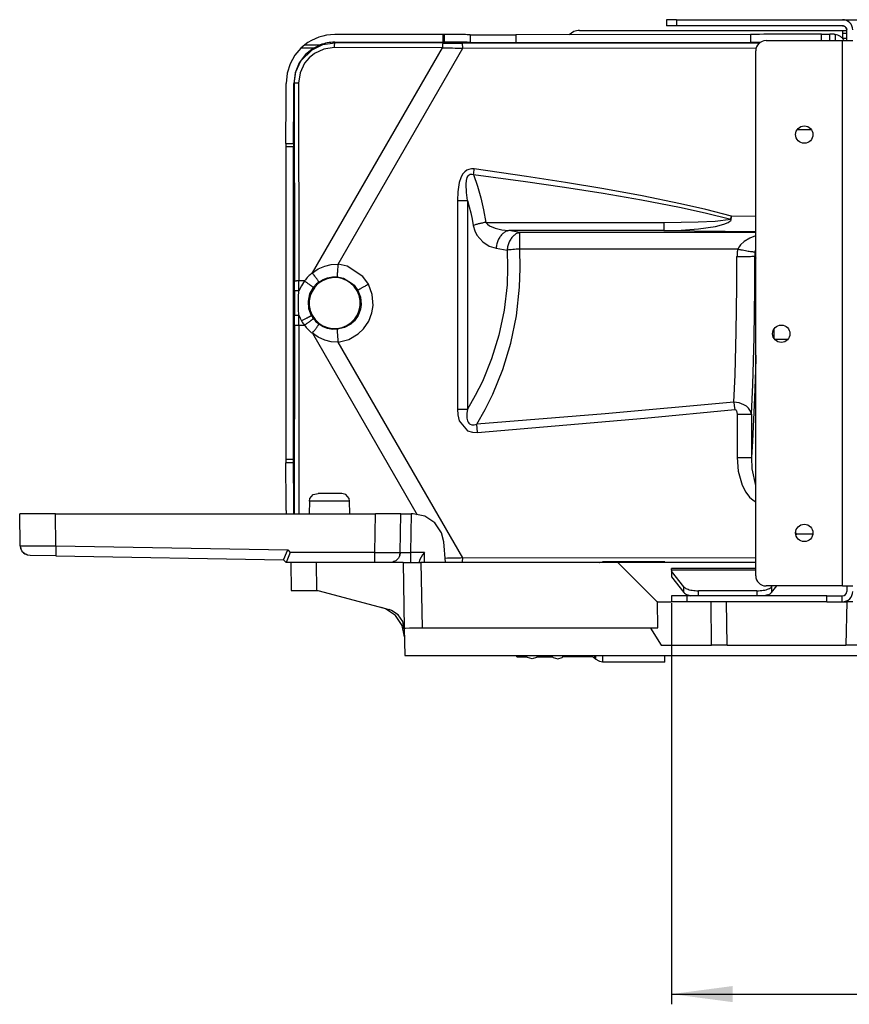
# Model space of a CAD drawing. Header units: inches. Extents: x 2294 to 4489, y 2818 to 4211.
# Tile 1 of 27: x 2617 to 2779, y 2839 to 3032. Entities that reach past the tile are written whole.
import ezdxf

# ---------------------------------------------------------------- set-up
doc = ezdxf.new("R2010")
doc.units = ezdxf.units.IN
doc.layers.add('1', color=7, linetype='Continuous')
doc.styles.add('CONVERTER_11', font='txt.shx', dxfattribs={"width": 0.9})
doc.dimstyles.new('ME10_DIM_20', dxfattribs={"dimtxt": 12, "dimasz": 12, "dimexe": 2, "dimexo": 1.5, "dimgap": 2, "dimtad": 1, "dimdsep": 46, "dimtxsty": 'CONVERTER_11', "dimsah": 1, "dimcen": 0.09, "dimclrd": 2, "dimclre": 2, "dimclrt": 2, "dimadec": 0, "dimazin": 0, "dimtfac": 1, "dimtdec": 4, "dimtofl": 0, "dimtmove": 0, "dimatfit": 0, "dimfxl": 0, "dimtolj": 1, "dimtzin": 0, "dimarcsym": 0})

# ---------------------------------------------------------------- blocks, each defined once
blk = doc.blocks.new('*D12')
at = {"layer": '1', "color": 2, "linetype": 'Continuous'}
for p, q in [((2744.55, 2917.61), (2744.55, 2839.08)), ((3520.55, 2917.61), (3520.55, 2839.08)), ((2744.55, 2841.08), (3520.55, 2841.08))]:
    blk.add_line(p, q, dxfattribs=at)
at = {"layer": '1', "color": 2}
for points in [[(2756.55, 2842.66), (2756.55, 2839.5), (2744.55, 2841.08)], [(3508.55, 2839.5), (3508.55, 2842.66), (3520.55, 2841.08)]]:
    blk.add_solid(points, dxfattribs=at)
at = {"layer": '1', "color": 2, "insert": (3127.75, 2843.08), "char_height": 12, "attachment_point": 7, "rotation": 0.0001, "line_spacing_factor": 0.60024, "style": 'CONVERTER_11'}
blk.add_mtext('A', dxfattribs=at)
blk = doc.blocks.new('SL')
at = {"color": 7, "linetype": 'Continuous'}
for p, q in [((2745.552, 3031.906), (2743.552, 3031.906)), ((2743.552, 3031.906), (2743.552, 3030.706)), ((2745.552, 3031.906), (2778.052, 3031.906)), ((2778.052, 3031.906), (2788.052, 3031.906)), ((2725.404, 3029.578), (2724.478, 3028.959)), ((2726.552, 3029.806), (2778.052, 3029.806)), ((2745.552, 3030.706), (2743.552, 3030.706)), ((2778.052, 3030.706), (2745.552, 3030.706)), ((2778.052, 3030.706), (2778.098, 3030.703)), ((2778.052, 3030.706), (2778.348, 3030.647)), ((2778.052, 3029.806), (2778.852, 3029.806)), ((2778.172, 3030.696), (2778.202, 3030.691)), ((2778.366, 3030.64), (2778.61, 3030.476)), ((2778.392, 3030.629), (2778.419, 3030.616)), ((2778.483, 3030.578), (2778.508, 3030.562)), ((2778.623, 3030.463), (2778.788, 3030.216)), ((2778.657, 3030.428), (2778.676, 3030.405)), ((2778.719, 3030.345), (2778.736, 3030.32)), ((2778.788, 3030.216), (2778.793, 3030.204)), ((2778.793, 3030.204), (2778.852, 3029.906)), ((2778.817, 3030.137), (2778.825, 3030.108)), ((2778.84, 3030.035), (2778.845, 3030.006)), ((2778.852, 3027.806), (2778.852, 3029.906)), ((2699.728, 3028.991), (2678.581, 3028.991)), ((2678.581, 3027.491), (2699.728, 3027.491)), ((2700.104, 3028.991), (2699.728, 3028.991)), ((2699.728, 3027.491), (2700.104, 3027.491)), ((2760.014, 3029.035), (2714.048, 3028.936)), ((2714.048, 3027.436), (2760.014, 3027.535)), ((2760.014, 3027.535), (2762.115, 3027.539)), ((2763.052, 3027.806), (2778.052, 3027.806)), ((2773.921, 3029.056), (2775.558, 3029.058)), ((2778.052, 3029.228), (2778.052, 3028.228)), ((2778.852, 3029.228), (2778.052, 3029.228)), ((2778.852, 3028.228), (2778.052, 3028.228)), ((2778.052, 3027.806), (2780.052, 3027.806)), ((2778.35, 3027.806), (2778.347, 3027.813)), ((2671.958, 3026.329), (2670.777, 3024.933)), ((2672.308, 3026.652), (2671.958, 3026.329)), ((2672.698, 3026.973), (2672.308, 3026.652)), ((2674.414, 3026.329), (2672.834, 3025.063)), ((2674.414, 3026.329), (2675.048, 3026.677)), ((2675.048, 3026.677), (2675.735, 3026.973)), ((2761.052, 2923.006), (2761.052, 3025.806)), ((2670.777, 3024.933), (2669.859, 3023.288)), ((2672.834, 3025.063), (2671.618, 3023.441)), ((2669.859, 3023.288), (2669.263, 3021.424)), ((2671.618, 3023.441), (2670.831, 3021.523)), ((2669.263, 3021.424), (2669.056, 3019.406)), ((2670.831, 3021.523), (2670.556, 3019.406)), ((2769.206, 3010.393), (2771.898, 3010.393)), ((2669, 3007.663), (2668.996, 3007.02)), ((2668.996, 3007.02), (2668.996, 2945.792)), ((2670.5, 3007.663), (2670.496, 3007.02)), ((2670.496, 2945.792), (2670.496, 3007.02)), ((2767.287, 2969.253), (2764.817, 2969.253)), ((2668.996, 2945.792), (2669, 2945.148)), ((2670.5, 2945.148), (2670.496, 2945.792)), ((2673.716, 2938.119), (2674.376, 2938.905)), ((2674.376, 2938.905), (2675.311, 2939.106)), ((2679.978, 2939.106), (2675.311, 2939.106)), ((2680.728, 2938.905), (2679.978, 2939.106)), ((2681.387, 2938.119), (2680.728, 2938.905)), ((2673.626, 2937.632), (2673.582, 2935.106)), ((2673.626, 2937.632), (2673.716, 2938.119)), ((2681.478, 2937.632), (2681.387, 2938.119)), ((2681.522, 2935.106), (2681.478, 2937.632)), ((2623.883, 2935.106), (2616.884, 2935.106)), ((2616.991, 2928.943), (2616.884, 2935.106)), ((2623.883, 2935.106), (2686.553, 2935.106)), ((2669.059, 2935.816), (2669.058, 2935.106)), ((2670.558, 2935.106), (2670.56, 2935.816)), ((2691.552, 2935.106), (2686.553, 2935.106)), ((2691.42, 2927.571), (2691.552, 2935.106)), ((2691.552, 2935.106), (2693.552, 2935.106)), ((2693.958, 2935.106), (2693.552, 2935.106)), ((2696.254, 2934.649), (2693.958, 2935.106)), ((2698.2, 2933.349), (2696.254, 2934.649)), ((2699.501, 2931.402), (2698.2, 2933.349)), ((2699.935, 2929.629), (2699.501, 2931.402)), ((2768.959, 2931.145), (2768.902, 2931.657)), ((2768.959, 2931.145), (2768.931, 2931.01)), ((2772.2, 2931.145), (2768.959, 2931.145)), ((2700.287, 2925.606), (2699.935, 2929.629)), ((2617.083, 2928.377), (2616.991, 2928.943)), ((2616.991, 2928.943), (2617.083, 2928.377)), ((2617.091, 2928.361), (2617.083, 2928.377)), ((2617.083, 2928.377), (2617.091, 2928.361)), ((2617.333, 2927.86), (2617.091, 2928.361)), ((2617.51, 2927.645), (2617.333, 2927.86)), ((2617.577, 2927.564), (2617.51, 2927.645)), ((2617.51, 2927.645), (2617.658, 2927.498)), ((2617.873, 2927.32), (2617.577, 2927.564)), ((2617.658, 2927.498), (2617.873, 2927.32)), ((2618.186, 2927.169), (2617.873, 2927.32)), ((2617.873, 2927.32), (2618.186, 2927.169)), ((2618.39, 2927.071), (2618.186, 2927.169)), ((2668.631, 2926.285), (2669.148, 2927.485)), ((2669.887, 2927.571), (2669.059, 2925.606)), ((2669.148, 2927.485), (2669.395, 2928.064)), ((2691.42, 2927.571), (2691.326, 2926.998)), ((2691.42, 2927.571), (2691.326, 2926.998)), ((2691.326, 2926.998), (2691.42, 2927.571)), ((2696.135, 2927.571), (2695.808, 2927.093)), ((2618.956, 2926.979), (2618.39, 2927.071)), ((2623.957, 2926.891), (2618.956, 2926.979)), ((2623.957, 2926.891), (2668.552, 2926.113)), ((2668.552, 2926.113), (2668.573, 2926.156)), ((2668.552, 2926.113), (2669.059, 2925.606)), ((2668.573, 2926.156), (2668.631, 2926.285)), ((2686.421, 2925.606), (2669.059, 2925.606)), ((2669.956, 2925.606), (2670.052, 2920.106)), ((2689.421, 2925.606), (2686.421, 2925.606)), ((2689.995, 2925.69), (2689.421, 2925.606)), ((2691.234, 2925.606), (2689.421, 2925.606)), ((2690.178, 2925.776), (2689.995, 2925.69)), ((2690.521, 2925.936), (2690.178, 2925.776)), ((2690.521, 2925.936), (2690.178, 2925.776)), ((2690.521, 2925.936), (2690.178, 2925.776)), ((2690.834, 2926.193), (2690.521, 2925.936)), ((2690.823, 2926.179), (2690.521, 2925.936)), ((2690.823, 2926.179), (2690.521, 2925.936)), ((2690.834, 2926.193), (2690.823, 2926.179)), ((2690.834, 2926.193), (2690.823, 2926.179)), ((2691.071, 2926.477), (2690.834, 2926.193)), ((2691.253, 2926.848), (2691.071, 2926.477)), ((2691.97, 2925.606), (2691.234, 2925.606)), ((2691.326, 2926.998), (2691.253, 2926.848)), ((2691.326, 2926.998), (2691.253, 2926.848)), ((2691.253, 2926.848), (2691.326, 2926.998)), ((2691.97, 2925.606), (2692.194, 2912.744)), ((2691.97, 2925.606), (2695.469, 2925.606)), ((2695.192, 2926.016), (2695.166, 2925.857)), ((2695.17, 2925.606), (2695.166, 2925.857)), ((2695.266, 2926.203), (2695.192, 2926.016)), ((2695.505, 2926.63), (2695.266, 2926.203)), ((2734.054, 2925.606), (2695.469, 2925.606)), ((2695.808, 2927.093), (2695.505, 2926.63)), ((2730.464, 2925.606), (2730.496, 2925.625)), ((2730.496, 2925.625), (2731.059, 2925.706)), ((2743.252, 2925.706), (2731.059, 2925.706)), ((2761.052, 2925.606), (2734.054, 2925.606)), ((2734.054, 2925.606), (2741.754, 2917.906)), ((2743.252, 2925.606), (2743.252, 2925.706)), ((2761.052, 2924.406), (2744.552, 2924.406)), ((2744.552, 2924.104), (2744.552, 2924.406)), ((2744.552, 2924.104), (2744.552, 2923.896)), ((2744.552, 2923.896), (2744.552, 2922.768)), ((2746.956, 2920.827), (2744.552, 2923.896)), ((2744.552, 2922.768), (2746.956, 2919.699)), ((2670.052, 2920.106), (2674.987, 2920.106)), ((2674.987, 2920.106), (2675.307, 2920.106)), ((2675.307, 2920.106), (2689.233, 2916.374)), ((2761.25, 2920.066), (2749.854, 2920.066)), ((2778.052, 2921.006), (2763.052, 2921.006)), ((2764.148, 2920.827), (2764.288, 2921.006)), ((2764.148, 2919.699), (2765.171, 2921.006)), ((2778.052, 2921.006), (2780.052, 2921.006)), ((2778.852, 2921.006), (2778.852, 2919.906)), ((2741.809, 2917.906), (2741.754, 2917.906)), ((2741.861, 2912.805), (2741.809, 2917.906)), ((2741.809, 2917.906), (2744.552, 2917.906)), ((2744.552, 2919.106), (2744.552, 2917.906)), ((2747.552, 2919.106), (2744.552, 2919.106)), ((2747.552, 2917.906), (2744.552, 2917.906)), ((2774.952, 2919.106), (2747.552, 2919.106)), ((2774.952, 2917.906), (2747.552, 2917.906)), ((2747.733, 2919.239), (2748.317, 2919.106)), ((2763.371, 2919.239), (2762.787, 2919.106)), ((2774.952, 2919.106), (2777.952, 2919.106)), ((2774.952, 2917.906), (2777.952, 2917.906)), ((2777.952, 2919.106), (2778.052, 2919.106)), ((2777.952, 2917.906), (2777.952, 2919.106)), ((2777.952, 2917.906), (2778.052, 2917.906)), ((2778.052, 2917.906), (2778.853, 2917.906)), ((2780.052, 2917.906), (2778.853, 2917.906)), ((2688.521, 2916.512), (2687.777, 2916.764)), ((2690.467, 2915.211), (2688.521, 2916.512)), ((2689.729, 2916.206), (2689.233, 2916.374)), ((2691.026, 2915.339), (2689.729, 2916.206)), ((2691.768, 2913.265), (2690.467, 2915.211)), ((2691.893, 2914.041), (2691.026, 2915.339)), ((2692.197, 2912.58), (2691.893, 2914.041)), ((2692.224, 2911.073), (2691.768, 2913.265)), ((2692.194, 2912.744), (2692.46, 2912.768)), ((2692.194, 2912.744), (2692.288, 2907.406)), ((2692.46, 2912.768), (2693.219, 2912.788)), ((2693.219, 2912.788), (2695.693, 2912.805)), ((2695.693, 2912.805), (2741.861, 2912.805)), ((2741.861, 2912.805), (2740.426, 2912.762)), ((2740.426, 2912.762), (2742.5, 2909.406)), ((2742.5, 2909.406), (2752.395, 2909.406)), ((2755.426, 2909.406), (2752.395, 2909.406)), ((2755.426, 2909.406), (2778.704, 2909.406)), ((2782.204, 2909.406), (2778.704, 2909.406)), ((2692.288, 2907.406), (3572.816, 2907.406)), ((2714.252, 2907.365), (2714.252, 2907.406)), ((2714.252, 2907.106), (2714.252, 2907.365)), ((2714.252, 2907.106), (2716.232, 2907.106)), ((2716.232, 2907.365), (2716.232, 2907.406)), ((2716.232, 2907.106), (2716.232, 2907.365)), ((2716.37, 2906.992), (2716.232, 2907.106)), ((2717.252, 2906.706), (2716.37, 2906.992)), ((2718.134, 2906.992), (2717.252, 2906.706)), ((2718.272, 2907.106), (2718.134, 2906.992)), ((2718.272, 2907.365), (2718.272, 2907.406)), ((2718.272, 2907.106), (2718.272, 2907.365)), ((2718.272, 2907.106), (2721.232, 2907.106)), ((2721.232, 2907.365), (2721.232, 2907.406)), ((2721.232, 2907.106), (2721.232, 2907.365)), ((2721.232, 2907.106), (2721.37, 2906.992)), ((2721.37, 2906.992), (2722.252, 2906.706)), ((2722.252, 2906.706), (2723.134, 2906.992)), ((2723.134, 2906.992), (2723.272, 2907.106)), ((2723.272, 2907.209), (2723.272, 2907.406)), ((2723.272, 2907.406), (2723.272, 2907.209)), ((2723.272, 2907.106), (2723.272, 2907.209)), ((2723.272, 2907.209), (2723.272, 2907.106)), ((2728.809, 2907.106), (2723.272, 2907.106)), ((2728.814, 2907.149), (2728.809, 2907.106)), ((2729.197, 2907.039), (2728.814, 2907.149)), ((2729.31, 2906.956), (2729.197, 2907.039)), ((2729.521, 2906.826), (2729.31, 2906.956)), ((2729.645, 2906.692), (2729.521, 2906.816)), ((2730.496, 2906.187), (2729.645, 2906.692)), ((2731.059, 2906.106), (2730.496, 2906.187)), ((2743.252, 2906.106), (2731.059, 2906.106)), ((2743.252, 2906.586), (2743.252, 2907.406)), ((2743.252, 2906.106), (2743.252, 2906.586))]:
    blk.add_line(p, q, dxfattribs=at)
at = {"color": 124, "linetype": 'Continuous'}
for p, q in [((2745.552, 3031.906), (2745.552, 3030.706)), ((2778.052, 3029.806), (2778.052, 3029.228)), ((2678.581, 3027.364), (2678.581, 3027.491)), ((2699.728, 3028.991), (2699.728, 3027.491)), ((2700.104, 3027.491), (2700.104, 3028.991)), ((2705.097, 3028.968), (2705.097, 3027.468)), ((2714.048, 3028.936), (2714.048, 3027.436)), ((2760.014, 3029.035), (2760.014, 3027.535)), ((2773.921, 3027.806), (2773.921, 3029.056)), ((2775.558, 3027.806), (2775.558, 3029.058)), ((2776.604, 3029.023), (2776.604, 3027.806)), ((2778.052, 3028.228), (2778.052, 3028.213)), ((2778.052, 2921.006), (2778.052, 3027.806)), ((2674.414, 3026.329), (2671.958, 3026.329)), ((2671.959, 3023.83), (2674.159, 3026.028)), ((2672.698, 3026.973), (2675.735, 3026.973)), ((2674.159, 3026.028), (2676.272, 3027.026)), ((2674.213, 2982.311), (2699.676, 3026.414)), ((2676.463, 3026.156), (2674.615, 3025.284)), ((2676.272, 3027.026), (2678.581, 3027.364)), ((2678.482, 3026.451), (2676.463, 3026.156)), ((2699.676, 3026.414), (2678.482, 3026.451)), ((2699.775, 3027.327), (2678.581, 3027.364)), ((2679.229, 2984.032), (2703.647, 3026.326)), ((2703.595, 3027.326), (2761.876, 3027.379)), ((2703.647, 3026.326), (2761.166, 3026.379)), ((2670.96, 3021.716), (2671.959, 3023.83)), ((2673.559, 3024.418), (2672.692, 3023.361)), ((2674.615, 3025.284), (2673.559, 3024.418)), ((2670.621, 3019.406), (2670.96, 3021.716)), ((2672.692, 3023.361), (2671.819, 3021.513)), ((2671.819, 3021.513), (2671.522, 3019.493)), ((2670.556, 3019.406), (2670.621, 3019.406)), ((2670.621, 3019.406), (2670.68, 2980.665)), ((2671.522, 3019.493), (2671.582, 2980.752)), ((2670.496, 3007.02), (2668.996, 3007.02)), ((2669, 3007.663), (2670.5, 3007.663)), ((2704.467, 3002.414), (2704.058, 3002.117)), ((2704.82, 3002.572), (2704.467, 3002.414)), ((2705.38, 3002.685), (2704.82, 3002.572)), ((2705.922, 3002.666), (2705.38, 3002.685)), ((2716.116, 3001.22), (2705.922, 3002.666)), ((2703.264, 3000.944), (2702.959, 3000.019)), ((2703.64, 3001.635), (2703.264, 3000.944)), ((2704.058, 3002.117), (2703.64, 3001.635)), ((2704.354, 2999.664), (2704.416, 3000.442)), ((2704.416, 3000.442), (2704.55, 3000.996)), ((2704.55, 3000.996), (2704.735, 3001.359)), ((2704.735, 3001.359), (2704.829, 3001.469)), ((2704.829, 3001.469), (2704.924, 3001.55)), ((2704.924, 3001.55), (2705.115, 3001.646)), ((2705.115, 3001.646), (2705.273, 3001.676)), ((2705.273, 3001.676), (2705.519, 3001.661)), ((2705.519, 3001.661), (2705.765, 3001.586)), ((2705.765, 3001.586), (2706.518, 2999.333)), ((2705.765, 3001.586), (2715.964, 3000.22)), ((2723.757, 3000.043), (2716.116, 3001.22)), ((2702.959, 3000.019), (2702.683, 2998.217)), ((2704.416, 2998.076), (2704.354, 2999.664)), ((2706.518, 2999.333), (2707.177, 2997.016)), ((2715.964, 3000.22), (2723.608, 2999.108)), ((2723.608, 2999.108), (2731.17, 2997.915)), ((2731.314, 2998.779), (2723.757, 3000.043)), ((2738.792, 2997.407), (2731.314, 2998.779)), ((2702.683, 2998.217), (2702.621, 2996.485)), ((2704.585, 2996.485), (2704.416, 2998.076)), ((2707.177, 2997.016), (2707.738, 2994.642)), ((2731.17, 2997.915), (2738.651, 2996.619)), ((2738.651, 2996.619), (2746.138, 2995.168)), ((2746.275, 2995.871), (2738.792, 2997.407)), ((2702.621, 2996.485), (2702.621, 2955.638)), ((2702.621, 2996.485), (2704.585, 2996.485)), ((2704.585, 2996.485), (2704.585, 2955.638)), ((2704.585, 2996.485), (2704.915, 2995.287)), ((2704.915, 2995.287), (2705.215, 2994.074)), ((2707.738, 2994.642), (2708.195, 2992.219)), ((2746.138, 2995.168), (2751.154, 2994.079)), ((2751.289, 2994.718), (2746.275, 2995.871)), ((2756.28, 2993.433), (2751.289, 2994.718)), ((2705.215, 2994.074), (2705.483, 2992.848)), ((2705.483, 2992.848), (2705.72, 2991.609)), ((2751.154, 2994.079), (2756.147, 2992.864)), ((2753.101, 2992.428), (2756.147, 2992.864)), ((2756.246, 2992.85), (2756.147, 2992.864)), ((2756.157, 2992.603), (2756.217, 2992.717)), ((2756.217, 2992.717), (2756.246, 2992.85)), ((2761.052, 2993.389), (2756.28, 2993.433)), ((2705.72, 2991.609), (2706.009, 2990.578)), ((2708.195, 2992.219), (2708.317, 2992.026)), ((2708.195, 2992.219), (2743.07, 2992.219)), ((2708.317, 2992.026), (2708.484, 2991.845)), ((2708.484, 2991.845), (2708.919, 2991.525)), ((2708.919, 2991.525), (2710.034, 2991.049)), ((2710.034, 2991.049), (2711.311, 2990.752)), ((2711.311, 2990.752), (2712.656, 2990.599)), ((2743.07, 2992.219), (2746.425, 2992.237)), ((2743.07, 2992.219), (2743.07, 2990.599)), ((2746.425, 2992.237), (2749.774, 2992.297)), ((2746.445, 2990.715), (2749.815, 2990.964)), ((2749.774, 2992.297), (2753.101, 2992.428)), ((2749.815, 2990.964), (2753.166, 2991.434)), ((2753.166, 2991.434), (2754.82, 2991.848)), ((2754.82, 2991.848), (2755.62, 2992.177)), ((2755.62, 2992.177), (2755.995, 2992.425)), ((2755.995, 2992.425), (2756.157, 2992.603)), ((2706.009, 2990.578), (2706.444, 2989.699)), ((2706.444, 2989.699), (2707.56, 2988.39)), ((2714.809, 2990.219), (2712.656, 2990.599)), ((2743.07, 2990.599), (2712.656, 2990.599)), ((2714.809, 2986.995), (2714.809, 2990.219)), ((2761.052, 2990.219), (2714.809, 2990.219)), ((2743.07, 2990.599), (2746.445, 2990.715)), ((2743.07, 2990.599), (2761.052, 2990.433)), ((2759.873, 2989.088), (2758.763, 2988.451)), ((2760.989, 2989.576), (2759.873, 2989.088)), ((2761.052, 2989.596), (2760.989, 2989.576)), ((2707.56, 2988.39), (2708.836, 2987.572)), ((2708.836, 2987.572), (2710.181, 2987.152)), ((2710.181, 2987.152), (2712.334, 2986.772)), ((2714.916, 2983.244), (2714.809, 2986.995)), ((2757.537, 2986.995), (2714.809, 2986.995)), ((2757.772, 2987.425), (2757.537, 2986.995)), ((2758.067, 2987.808), (2757.772, 2987.425)), ((2758.763, 2988.451), (2758.067, 2987.808)), ((2760.925, 2986.455), (2761.033, 2986.905)), ((2761.033, 2986.905), (2761.052, 2986.963)), ((2712.334, 2986.772), (2712.441, 2983.392)), ((2757.361, 2979.584), (2757.37, 2985.504)), ((2760.847, 2979.19), (2760.857, 2985.634)), ((2760.857, 2985.634), (2761.046, 2985.253)), ((2761.046, 2985.253), (2761.052, 2985.307)), ((2761.046, 2985.253), (2761.052, 2985.23)), ((2674.213, 2982.311), (2675.366, 2983.099)), ((2675.366, 2983.099), (2676.615, 2983.66)), ((2676.615, 2983.66), (2677.918, 2983.975)), ((2677.918, 2983.975), (2679.229, 2984.032)), ((2681.036, 2983.624), (2679.229, 2984.032)), ((2684.1, 2981.591), (2681.036, 2983.624)), ((2712.441, 2983.392), (2712.333, 2980.012)), ((2714.789, 2979.495), (2714.916, 2983.244)), ((2676.292, 2981.038), (2677.193, 2981.382)), ((2677.193, 2981.382), (2678.141, 2981.553)), ((2678.141, 2981.553), (2679.106, 2981.545)), ((2679.106, 2981.545), (2680.323, 2981.27)), ((2680.323, 2981.27), (2681.878, 2980.336)), ((2685.18, 2980.083), (2684.1, 2981.591)), ((2672.666, 2980.752), (2671.582, 2980.752)), ((2672.047, 2979.813), (2671.584, 2978.796)), ((2672.666, 2980.752), (2672.047, 2979.813)), ((2673.733, 2978.193), (2674.428, 2979.481)), ((2675.471, 2980.532), (2676.292, 2981.038)), ((2681.878, 2980.336), (2682.389, 2979.9)), ((2682.389, 2979.9), (2683.117, 2978.884)), ((2685.938, 2978.063), (2685.18, 2980.083)), ((2712.333, 2980.012), (2711.77, 2974.998)), ((2714.167, 2973.942), (2714.789, 2979.495)), ((2757.241, 2970.804), (2757.361, 2979.584)), ((2760.72, 2969.639), (2760.847, 2979.19)), ((2670.683, 2978.748), (2670.683, 2974.064)), ((2671.464, 2976.406), (2671.494, 2977.58)), ((2671.494, 2977.58), (2671.584, 2978.796)), ((2673.426, 2976.761), (2673.733, 2978.193)), ((2683.117, 2978.884), (2682.969, 2978.803)), ((2683.117, 2978.884), (2683.622, 2977.549)), ((2683.622, 2977.549), (2683.743, 2976.127)), ((2686.103, 2975.914), (2685.938, 2978.063)), ((2671.494, 2975.232), (2671.464, 2976.406)), ((2673.534, 2975.3), (2673.426, 2976.761)), ((2683.743, 2976.127), (2683.604, 2975.186)), ((2685.877, 2974.493), (2686.103, 2975.914)), ((2671.584, 2974.016), (2671.494, 2975.232)), ((2671.584, 2974.016), (2671.817, 2973.45)), ((2671.817, 2973.45), (2672.099, 2972.905)), ((2674.046, 2973.929), (2673.534, 2975.3)), ((2674.046, 2973.929), (2674.193, 2974.009)), ((2683.155, 2974), (2682.431, 2972.958)), ((2683.604, 2975.186), (2683.155, 2974)), ((2685.237, 2972.836), (2685.877, 2974.493)), ((2711.77, 2974.998), (2710.751, 2970.125)), ((2713.054, 2968.559), (2714.167, 2973.942)), ((2670.68, 2972.147), (2670.624, 2935.106)), ((2671.582, 2972.06), (2671.525, 2935.106)), ((2671.582, 2972.06), (2672.666, 2972.06)), ((2676.292, 2971.774), (2675.471, 2972.28)), ((2677.193, 2971.43), (2676.292, 2971.774)), ((2680.491, 2971.605), (2679.106, 2971.266)), ((2681.732, 2972.31), (2680.491, 2971.605)), ((2682.431, 2972.958), (2681.732, 2972.31)), ((2684.233, 2971.37), (2685.237, 2972.836)), ((2674.213, 2970.5), (2694.738, 2934.951)), ((2675.366, 2969.713), (2674.213, 2970.5)), ((2676.615, 2969.152), (2675.366, 2969.713)), ((2678.141, 2971.259), (2677.193, 2971.43)), ((2679.106, 2971.266), (2678.141, 2971.259)), ((2681.321, 2969.297), (2683.188, 2970.377)), ((2683.188, 2970.377), (2684.233, 2971.37)), ((2710.751, 2970.125), (2709.311, 2965.462)), ((2756.995, 2962.337), (2757.241, 2970.804)), ((2760.461, 2960.447), (2760.72, 2969.639)), ((2764.623, 2969.543), (2764.638, 2970.388)), ((2764.638, 2970.388), (2764.655, 2971.316)), ((2677.918, 2968.837), (2676.615, 2969.152)), ((2679.229, 2968.779), (2677.918, 2968.837)), ((2679.229, 2968.779), (2681.321, 2969.297)), ((2703.647, 2926.486), (2679.229, 2968.779)), ((2711.492, 2963.427), (2713.054, 2968.559)), ((2761.052, 2966.219), (2761.036, 2965.589)), ((2709.311, 2965.462), (2707.499, 2961.056)), ((2761.036, 2965.589), (2760.98, 2963.287)), ((2709.536, 2958.601), (2711.492, 2963.427)), ((2756.764, 2956.971), (2756.995, 2962.337)), ((2760.98, 2963.287), (2760.799, 2957.881)), ((2707.499, 2961.056), (2706.107, 2958.28)), ((2760.217, 2954.638), (2760.461, 2960.447)), ((2706.107, 2958.28), (2704.585, 2955.638)), ((2708.039, 2955.572), (2709.536, 2958.601)), ((2756.764, 2956.971), (2731.57, 2954.727)), ((2757.808, 2956.841), (2756.764, 2956.971)), ((2756.764, 2956.971), (2756.844, 2956.29)), ((2756.844, 2956.29), (2756.921, 2955.567)), ((2758.73, 2956.511), (2757.808, 2956.841)), ((2759.234, 2956.206), (2758.73, 2956.511)), ((2759.636, 2955.853), (2759.234, 2956.206)), ((2760.799, 2957.881), (2760.405, 2949.359)), ((2702.621, 2955.638), (2702.692, 2954.507)), ((2702.621, 2955.638), (2704.585, 2955.638)), ((2702.692, 2954.507), (2702.974, 2953.326)), ((2704.449, 2954.75), (2704.444, 2953.869)), ((2704.585, 2955.638), (2704.449, 2954.75)), ((2706.407, 2952.701), (2708.039, 2955.572)), ((2731.57, 2954.727), (2706.407, 2952.701)), ((2739.281, 2953.887), (2756.921, 2955.567)), ((2756.921, 2955.567), (2756.963, 2955.567)), ((2756.963, 2955.567), (2757.006, 2955.56)), ((2757.006, 2955.56), (2757.086, 2955.522)), ((2757.086, 2955.522), (2757.137, 2955.481)), ((2757.137, 2955.481), (2757.197, 2955.409)), ((2757.197, 2955.409), (2757.266, 2955.287)), ((2757.266, 2955.287), (2757.356, 2954.983)), ((2757.356, 2954.983), (2757.386, 2954.638)), ((2757.386, 2954.638), (2760.217, 2954.638)), ((2757.386, 2954.638), (2757.386, 2946.157)), ((2760.044, 2955.264), (2759.636, 2955.853)), ((2760.217, 2954.638), (2760.044, 2955.264)), ((2760.217, 2954.638), (2760.217, 2946.157)), ((2702.974, 2953.326), (2704.582, 2951.41)), ((2704.444, 2953.869), (2704.568, 2953.317)), ((2704.568, 2953.317), (2704.689, 2953.07)), ((2704.689, 2953.07), (2704.832, 2952.885)), ((2704.832, 2952.885), (2704.986, 2952.754)), ((2704.986, 2952.754), (2705.139, 2952.667)), ((2705.139, 2952.667), (2705.438, 2952.58)), ((2705.438, 2952.58), (2705.921, 2952.583)), ((2705.921, 2952.583), (2706.407, 2952.701)), ((2706.564, 2951.07), (2706.407, 2952.701)), ((2706.564, 2951.07), (2739.281, 2953.887)), ((2704.582, 2951.41), (2705.586, 2951.098)), ((2705.586, 2951.098), (2706.564, 2951.07)), ((2760.405, 2949.359), (2760.217, 2946.157)), ((2670.496, 2945.792), (2668.996, 2945.792)), ((2670.5, 2945.148), (2669, 2945.148)), ((2757.386, 2946.157), (2757.595, 2943.468)), ((2757.386, 2946.157), (2760.217, 2946.157)), ((2760.217, 2946.157), (2760.279, 2943.926)), ((2757.595, 2943.468), (2758.366, 2940.727)), ((2760.279, 2943.926), (2761.003, 2940.678)), ((2758.366, 2940.727), (2759.076, 2939.381)), ((2761.003, 2940.678), (2761.046, 2940.596)), ((2759.076, 2939.381), (2759.821, 2938.425)), ((2761.046, 2940.596), (2761.052, 2940.585)), ((2673.925, 2937.632), (2673.626, 2937.632)), ((2681.478, 2937.632), (2673.925, 2937.632)), ((2759.821, 2938.425), (2760.536, 2937.778)), ((2760.536, 2937.778), (2761.052, 2937.503)), ((2623.992, 2928.856), (2623.883, 2935.106)), ((2686.421, 2927.571), (2686.553, 2935.106)), ((2693.552, 2935.106), (2693.42, 2927.571)), ((2616.991, 2928.943), (2617.293, 2928.897)), ((2617.293, 2928.897), (2618.172, 2928.864)), ((2618.172, 2928.864), (2620.103, 2928.842)), ((2620.103, 2928.842), (2623.992, 2928.856)), ((2623.992, 2928.856), (2623.957, 2926.891)), ((2623.992, 2928.856), (2669.395, 2928.064)), ((2669.395, 2928.064), (2669.887, 2927.571)), ((2686.421, 2927.571), (2669.887, 2927.571)), ((2686.421, 2927.571), (2689.198, 2927.537)), ((2686.421, 2925.606), (2686.421, 2927.571)), ((2689.198, 2927.537), (2690.577, 2927.537)), ((2690.577, 2927.537), (2691.205, 2927.549)), ((2691.205, 2927.549), (2691.42, 2927.571)), ((2691.42, 2927.571), (2691.507, 2927.58)), ((2691.507, 2927.58), (2691.758, 2927.584)), ((2691.758, 2927.584), (2692.309, 2927.584)), ((2692.309, 2927.584), (2693.42, 2927.571)), ((2693.42, 2927.571), (2693.42, 2925.606)), ((2696.135, 2927.571), (2693.42, 2927.571)), ((2696.17, 2925.606), (2696.135, 2927.571)), ((2674.954, 2925.606), (2674.987, 2920.106)), ((2695.469, 2925.606), (2695.693, 2912.805)), ((2700.23, 2926.41), (2700.216, 2926.41)), ((2703.62, 2925.621), (2703.618, 2925.606)), ((2761.052, 2926.433), (2703.647, 2926.486)), ((2731.059, 2925.706), (2731.059, 2925.606)), ((2761.052, 2924.104), (2744.552, 2924.104)), ((2746.956, 2919.699), (2746.956, 2920.827)), ((2749.854, 2919.106), (2749.854, 2920.066)), ((2761.25, 2920.066), (2761.25, 2919.106)), ((2764.148, 2920.827), (2764.148, 2919.699)), ((2747.552, 2919.106), (2747.552, 2917.906)), ((2752.395, 2909.406), (2752.31, 2917.906)), ((2755.426, 2909.406), (2755.34, 2917.906)), ((2774.952, 2917.906), (2774.952, 2919.106)), ((2778.853, 2917.906), (2778.704, 2909.406)), ((2728.746, 2907.406), (2728.754, 2907.372)), ((2728.754, 2907.372), (2728.812, 2907.125)), ((2728.812, 2907.125), (2728.809, 2907.106)), ((2729.394, 2907.406), (2729.398, 2907.388)), ((2729.398, 2907.388), (2729.523, 2906.814)), ((2729.523, 2906.814), (2729.521, 2906.826)), ((2729.645, 2907.406), (2729.645, 2907.247)), ((2729.645, 2907.247), (2729.645, 2906.692)), ((2731.059, 2907.406), (2731.059, 2906.697)), ((2731.059, 2906.697), (2731.059, 2906.106))]:
    blk.add_line(p, q, dxfattribs=at)
at = {"color": 7, "linetype": 'Continuous'}
for centre in [(2770.552, 3009.406), (2766.052, 2970.406), (2770.552, 2931.406)]:
    blk.add_circle(centre, 1.7, dxfattribs=at)
for centre, radius, start, end in [((2778.052, 3029.906), 2, 0, 90), ((2726.552, 3026.806), 3, 90.00025, 112.50009), ((2778.052, 3029.906), 0.8, -0.00042, 89.9996), ((2678.581, 3019.406), 9.585, 90.00053, 127.86209), ((2678.581, 3019.406), 8.085, 90.00035, 110.61159), ((2763.052, 3025.806), 2, 90.00002, 179.99998), ((2776.185, 3026.559), 2.5, 30.11763, 80.33012), ((2678.581, 2976.406), 5, 28.64791, -151.35209), ((2678.581, 2976.406), 5, -151.35209, 28.64791), ((2763.052, 2923.006), 2, -179.99997, -90.00003), ((2778.052, 2919.906), 0.8, -89.99958, 0.0004), ((2778.052, 2919.906), 2, -90, 0)]:
    blk.add_arc(centre, radius, start, end, dxfattribs=at)
for points in [[(2705.097, 3028.968), (2703.924, 3028.978), (2702.687, 3028.985), (2701.406, 3028.989), (2700.104, 3028.991)], [(2705.097, 3027.468), (2703.924, 3027.478), (2702.687, 3027.485), (2701.406, 3027.489), (2700.104, 3027.491)], [(2705.097, 3028.968), (2707.197, 3028.951), (2709.427, 3028.94), (2711.73, 3028.935), (2714.048, 3028.936)], [(2705.097, 3027.468), (2707.197, 3027.45), (2709.427, 3027.439), (2711.73, 3027.435), (2714.048, 3027.436)], [(2773.921, 3029.056), (2766.957, 3029.048), (2760.014, 3029.035)], [(2776.184, 3029.058), (2775.871, 3029.058), (2775.558, 3029.058)], [(2776.604, 3029.023), (2776.395, 3029.049), (2776.184, 3029.058)], [(2669, 3007.663), (2669.021, 3009.357), (2669.038, 3011.209), (2669.05, 3013.182), (2669.057, 3015.235), (2669.059, 3017.324), (2669.056, 3019.406)], [(2670.5, 3007.663), (2670.522, 3009.357), (2670.538, 3011.209), (2670.551, 3013.182), (2670.558, 3015.235), (2670.559, 3017.324), (2670.556, 3019.406)], [(2669.059, 2935.816), (2669.055, 2938.338), (2669.044, 2940.783), (2669.025, 2943.076), (2669, 2945.148)], [(2670.56, 2935.816), (2670.556, 2938.338), (2670.544, 2940.783), (2670.526, 2943.076), (2670.5, 2945.148)], [(2746.956, 2920.827), (2747.193, 2920.619), (2747.556, 2920.433), (2748.028, 2920.279), (2748.586, 2920.163), (2749.205, 2920.091), (2749.854, 2920.066)], [(2746.956, 2919.699), (2747.256, 2919.452), (2747.733, 2919.239)], [(2761.25, 2920.066), (2761.899, 2920.091), (2762.518, 2920.163), (2763.076, 2920.279), (2763.548, 2920.433), (2763.911, 2920.619), (2764.148, 2920.827)], [(2763.371, 2919.239), (2763.848, 2919.452), (2764.148, 2919.699)]]:
    blk.add_spline(points, degree=3, dxfattribs=at)
at = {"color": 124, "linetype": 'Continuous'}
for points in [[(2678.581, 3027.364), (2678.557, 3027.33), (2678.534, 3027.239), (2678.514, 3027.096), (2678.499, 3026.909), (2678.488, 3026.69), (2678.482, 3026.451)], [(2699.775, 3027.327), (2699.751, 3027.293), (2699.728, 3027.202), (2699.708, 3027.059), (2699.692, 3026.872), (2699.681, 3026.653), (2699.676, 3026.414)], [(2699.676, 3026.414), (2701.66, 3026.369), (2703.647, 3026.326)], [(2699.775, 3027.327), (2701.683, 3027.325), (2703.595, 3027.326)], [(2703.647, 3026.326), (2703.645, 3026.582), (2703.64, 3026.821), (2703.634, 3026.963), (2703.628, 3027.085), (2703.62, 3027.186), (2703.612, 3027.261), (2703.604, 3027.308), (2703.595, 3027.326)], [(2671.522, 3019.493), (2671.286, 3019.488), (2671.07, 3019.478), (2670.886, 3019.464), (2670.744, 3019.447), (2670.678, 3019.434), (2670.637, 3019.42), (2670.621, 3019.406)], [(2705.765, 3001.586), (2705.845, 3002.117), (2705.922, 3002.666)], [(2756.147, 2992.864), (2756.214, 2993.147), (2756.28, 2993.433)], [(2756.246, 2992.85), (2756.264, 2993.14), (2756.28, 2993.433)], [(2708.195, 2992.219), (2707.51, 2992.089), (2706.851, 2991.94), (2706.247, 2991.778), (2705.72, 2991.609)], [(2712.656, 2990.599), (2712.06, 2990.397), (2711.498, 2990.007), (2711.004, 2989.452), (2710.605, 2988.764), (2710.326, 2987.982), (2710.181, 2987.152)], [(2714.809, 2990.219), (2714.213, 2990.017), (2713.652, 2989.628), (2713.158, 2989.072), (2712.759, 2988.384), (2712.479, 2987.602), (2712.334, 2986.772)], [(2714.809, 2986.995), (2714.126, 2986.947), (2713.469, 2986.893), (2712.864, 2986.834), (2712.334, 2986.772)], [(2757.537, 2986.995), (2757.411, 2986.254), (2757.37, 2985.504)], [(2757.537, 2986.995), (2758.147, 2986.866), (2758.737, 2986.75), (2759.289, 2986.648), (2759.784, 2986.564)], [(2757.37, 2985.504), (2758.227, 2985.511), (2759.031, 2985.525), (2759.735, 2985.546), (2760.294, 2985.572), (2760.676, 2985.602), (2760.857, 2985.634)], [(2759.784, 2986.564), (2760.208, 2986.501), (2760.546, 2986.461), (2760.788, 2986.446), (2760.925, 2986.455)], [(2760.925, 2986.455), (2760.87, 2986.047), (2760.857, 2985.634)], [(2679.229, 2984.032), (2679.168, 2983.394), (2679.121, 2982.799), (2679.098, 2982.445), (2679.083, 2982.14), (2679.076, 2981.89), (2679.077, 2981.704), (2679.087, 2981.589), (2679.106, 2981.545)], [(2674.213, 2982.311), (2673.383, 2981.587), (2672.666, 2980.752)], [(2675.471, 2980.532), (2675.465, 2980.553), (2675.438, 2980.602), (2675.39, 2980.679), (2675.321, 2980.782), (2675.2, 2980.958), (2675.048, 2981.173), (2674.868, 2981.423), (2674.665, 2981.701), (2674.446, 2981.999), (2674.213, 2982.311)], [(2671.582, 2980.752), (2671.346, 2980.747), (2671.129, 2980.737), (2670.945, 2980.723), (2670.804, 2980.705), (2670.738, 2980.692), (2670.696, 2980.679), (2670.68, 2980.665)], [(2670.683, 2978.748), (2670.682, 2979.707), (2670.68, 2980.665)], [(2671.584, 2978.796), (2671.583, 2979.774), (2671.582, 2980.752)], [(2672.666, 2980.752), (2672.902, 2980.578), (2673.13, 2980.41), (2673.348, 2980.25), (2673.554, 2980.1), (2673.707, 2979.989), (2673.848, 2979.887), (2673.976, 2979.795), (2674.089, 2979.713), (2674.188, 2979.643), (2674.271, 2979.584), (2674.337, 2979.539), (2674.385, 2979.506), (2674.416, 2979.487), (2674.428, 2979.481)], [(2675.471, 2980.532), (2674.912, 2980.044), (2674.428, 2979.481)], [(2685.18, 2980.083), (2684.814, 2979.881), (2684.464, 2979.686), (2684.136, 2979.501), (2683.911, 2979.373), (2683.71, 2979.257), (2683.534, 2979.154), (2683.386, 2979.066), (2683.268, 2978.993), (2683.184, 2978.938), (2683.133, 2978.902), (2683.117, 2978.884)], [(2670.947, 2978.78), (2670.871, 2978.776), (2670.806, 2978.771), (2670.754, 2978.765), (2670.716, 2978.76), (2670.692, 2978.754), (2670.683, 2978.748)], [(2671.584, 2978.796), (2671.405, 2978.794), (2671.236, 2978.791), (2671.082, 2978.786), (2670.947, 2978.78)], [(2670.68, 2972.147), (2670.682, 2973.105), (2670.683, 2974.064)], [(2670.683, 2974.064), (2670.699, 2974.056), (2670.74, 2974.048), (2670.806, 2974.041), (2670.895, 2974.035), (2671.004, 2974.029), (2671.131, 2974.024), (2671.348, 2974.019), (2671.584, 2974.016)], [(2671.582, 2972.06), (2671.583, 2973.037), (2671.584, 2974.016)], [(2674.046, 2973.929), (2674.033, 2973.925), (2673.999, 2973.911), (2673.946, 2973.885), (2673.873, 2973.849), (2673.781, 2973.803), (2673.672, 2973.746), (2673.546, 2973.681), (2673.404, 2973.606), (2673.249, 2973.524), (2673.079, 2973.434), (2672.852, 2973.312), (2672.611, 2973.182), (2672.359, 2973.046), (2672.099, 2972.905)], [(2674.046, 2973.929), (2674.227, 2973.623), (2674.428, 2973.331)], [(2670.68, 2972.147), (2670.696, 2972.133), (2670.738, 2972.119), (2670.804, 2972.106), (2670.945, 2972.089), (2671.129, 2972.075), (2671.346, 2972.065), (2671.582, 2972.06)], [(2672.099, 2972.905), (2672.368, 2972.473), (2672.666, 2972.06)], [(2674.428, 2973.331), (2674.416, 2973.325), (2674.385, 2973.305), (2674.337, 2973.273), (2674.271, 2973.227), (2674.188, 2973.169), (2674.089, 2973.099), (2673.975, 2973.017), (2673.848, 2972.925), (2673.707, 2972.823), (2673.554, 2972.711), (2673.348, 2972.561), (2673.13, 2972.402), (2672.902, 2972.234), (2672.666, 2972.06)], [(2672.666, 2972.06), (2673.383, 2971.224), (2674.213, 2970.5)], [(2674.213, 2970.5), (2674.446, 2970.813), (2674.665, 2971.111), (2674.868, 2971.389), (2675.048, 2971.639), (2675.2, 2971.854), (2675.321, 2972.03), (2675.39, 2972.133), (2675.438, 2972.209), (2675.465, 2972.259), (2675.471, 2972.28)], [(2674.428, 2973.331), (2674.912, 2972.767), (2675.471, 2972.28)], [(2679.106, 2971.266), (2679.087, 2971.223), (2679.077, 2971.107), (2679.076, 2970.922), (2679.083, 2970.672), (2679.098, 2970.367), (2679.121, 2970.013), (2679.168, 2969.418), (2679.229, 2968.779)], [(2703.647, 2926.486), (2701.938, 2926.449), (2700.23, 2926.41)], [(2703.62, 2925.621), (2703.631, 2925.78), (2703.639, 2925.987), (2703.645, 2926.227), (2703.647, 2926.486)]]:
    blk.add_spline(points, degree=3, dxfattribs=at)
at = {"layer": '1'}
dim = blk.add_linear_dim(base=(2744.552, 2841.079), p1=(3520.552, 2919.106), p2=(2744.552, 2919.106), text='A', dimstyle='ME10_DIM_20', dxfattribs=at)
dim.commit()
dim.dimension.update_dxf_attribs({"geometry": '*D12', "text_midpoint": (3132.552, 2849.079), "text_rotation": 0.00014})

msp = doc.modelspace()

# ---------------------------------------------------------------- block references
msp.add_blockref('SL', (0, 0))

doc.saveas('drawing.dxf')
